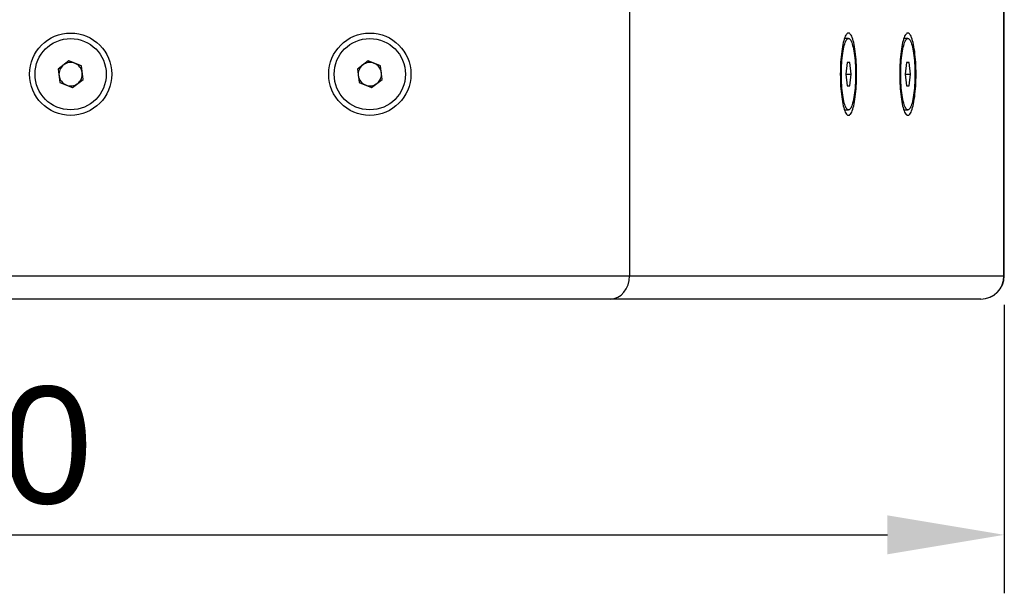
# Model space of a CAD drawing. Header units: millimetres. Extents: x 26293 to 29282, y 1612 to 3704.
# Tile 8 of 54: x 28007 to 28217, y 2311 to 2433. Entities that reach past the tile are written whole.
import ezdxf

# ---------------------------------------------------------------- set-up
doc = ezdxf.new("R2010")
doc.units = ezdxf.units.MM
doc.layers.add('1', color=7, linetype='Continuous')
doc.layers.add('2', color=7, linetype='Continuous')
doc.styles.get("Standard").update_dxf_attribs({"font": 'arial.ttf'})
doc.dimstyles.new('ISO-25', dxfattribs={"dimscale": 10, "dimtxt": 2.5, "dimasz": 2.5, "dimexe": 1.25, "dimexo": 0.625, "dimtad": 1, "dimtoh": 1, "dimdsep": 46, "dimtxsty": 'Standard', "dimcen": 2.5, "dimadec": 1, "dimazin": 0, "dimtfac": 1, "dimtofl": 0, "dimtmove": 0, "dimatfit": 3, "dimfxl": 1, "dimarcsym": 0})

# ---------------------------------------------------------------- blocks, each defined once
blk = doc.blocks.new('*D8')
at = {"layer": '2', "color": 0, "lineweight": -2}
for p, q in [((27768.85, 2372.46), (27768.85, 2310.81)), ((28217.17, 2372.46), (28217.17, 2310.81)), ((27793.85, 2323.31), (28192.17, 2323.31))]:
    blk.add_line(p, q, dxfattribs=at)
at = {"layer": '2', "color": 0}
for points in [[(27793.85, 2327.48), (27793.85, 2319.15), (27768.85, 2323.31)], [(28192.17, 2327.48), (28192.17, 2319.15), (28217.17, 2323.31)]]:
    blk.add_solid(points, dxfattribs=at)
at = {"layer": 'Defpoints', "color": 0}
for p in [(27768.85, 2378.71), (28217.17, 2378.71), (28217.17, 2323.31)]:
    blk.add_point(p, dxfattribs=at)
at = {"layer": '2', "color": 0, "insert": (27993.01, 2342.33), "char_height": 25, "attachment_point": 5}
blk.add_mtext('450', dxfattribs=at)

msp = doc.modelspace()

# ---------------------------------------------------------------- linework, layer by layer
at = {"layer": '1'}
for p, q in [((28137.006, 3118.712), (28137.006, 2378.712)), ((28217.074, 2378.712), (28217.074, 3118.712)), ((28217.174, 2378.712), (28217.174, 3118.712)), ((28183.839, 2429.432), (28182.966, 2429.432)), ((28196.541, 2429.432), (28195.668, 2429.432)), ((28017.068, 2424.674), (28014.777, 2422.918)), ((28019.734, 2423.568), (28017.068, 2424.674)), ((28081.068, 2424.674), (28078.777, 2422.918)), ((28083.734, 2423.568), (28081.068, 2424.674)), ((28014.777, 2422.918), (28015.152, 2420.055)), ((28020.11, 2420.706), (28019.734, 2423.568)), ((28078.777, 2422.918), (28079.152, 2420.055)), ((28084.11, 2420.706), (28083.734, 2423.568)), ((28183.553, 2424.312), (28183.266, 2421.812)), ((28184.126, 2424.312), (28183.553, 2424.312)), ((28184.412, 2421.812), (28184.126, 2424.312)), ((28196.255, 2424.312), (28195.968, 2421.812)), ((28196.828, 2424.312), (28196.255, 2424.312)), ((28197.114, 2421.812), (28196.828, 2424.312)), ((28017.819, 2418.95), (28020.11, 2420.706)), ((28081.819, 2418.95), (28084.11, 2420.706)), ((28183.266, 2421.812), (28183.553, 2419.312)), ((28183.266, 2421.812), (28184.412, 2421.812)), ((28184.126, 2419.312), (28184.412, 2421.812)), ((28195.968, 2421.812), (28196.255, 2419.312)), ((28195.968, 2421.812), (28197.114, 2421.812)), ((28196.828, 2419.312), (28197.114, 2421.812)), ((28015.152, 2420.055), (28017.819, 2418.95)), ((28079.152, 2420.055), (28081.819, 2418.95)), ((28183.553, 2419.312), (28184.126, 2419.312)), ((28196.255, 2419.312), (28196.828, 2419.312)), ((28182.966, 2414.192), (28183.839, 2414.192)), ((28195.668, 2414.192), (28196.541, 2414.192)), ((27969.006, 2378.712), (28137.006, 2378.712)), ((28137.006, 2378.712), (28217.074, 2378.712)), ((28217.174, 2378.712), (28217.074, 2378.712)), ((28132.917, 2373.712), (27971.116, 2373.712)), ((28212.174, 2373.712), (28132.917, 2373.712))]:
    msp.add_line(p, q, dxfattribs=at)
at = {"layer": '1', "flags": 128}
for points in [[(28185.586, 2421.812), (28185.581, 2422.454), (28185.567, 2423.093), (28185.544, 2423.725), (28185.512, 2424.347), (28185.471, 2424.955), (28185.421, 2425.547), (28185.362, 2426.119), (28185.296, 2426.667), (28185.222, 2427.19), (28185.14, 2427.684), (28185.051, 2428.147), (28184.956, 2428.576), (28184.855, 2428.969), (28184.749, 2429.323), (28184.638, 2429.638), (28184.522, 2429.911), (28184.403, 2430.141), (28184.281, 2430.326), (28184.156, 2430.465), (28184.03, 2430.559), (28183.903, 2430.606), (28183.775, 2430.606), (28183.648, 2430.559), (28183.522, 2430.465), (28183.397, 2430.326), (28183.275, 2430.141), (28183.156, 2429.911), (28183.041, 2429.638), (28182.929, 2429.323), (28182.823, 2428.969), (28182.722, 2428.576), (28182.627, 2428.147), (28182.538, 2427.684), (28182.457, 2427.19), (28182.383, 2426.667), (28182.316, 2426.119), (28182.258, 2425.547), (28182.208, 2424.955), (28182.167, 2424.347), (28182.134, 2423.725), (28182.111, 2423.093), (28182.097, 2422.454), (28182.093, 2421.812), (28182.097, 2421.169), (28182.111, 2420.531), (28182.134, 2419.898), (28182.167, 2419.277), (28182.208, 2418.668), (28182.258, 2418.077), (28182.316, 2417.505), (28182.383, 2416.956), (28182.457, 2416.434), (28182.538, 2415.939), (28182.627, 2415.477), (28182.722, 2415.048), (28182.823, 2414.655), (28182.929, 2414.3), (28183.041, 2413.986), (28183.156, 2413.713), (28183.275, 2413.483), (28183.397, 2413.298), (28183.522, 2413.158), (28183.648, 2413.065), (28183.775, 2413.018), (28183.903, 2413.018), (28184.03, 2413.065), (28184.156, 2413.158), (28184.281, 2413.298), (28184.403, 2413.483), (28184.522, 2413.713), (28184.638, 2413.986), (28184.749, 2414.3), (28184.855, 2414.655), (28184.956, 2415.048), (28185.051, 2415.477), (28185.14, 2415.939), (28185.222, 2416.434), (28185.296, 2416.956), (28185.362, 2417.505), (28185.421, 2418.077), (28185.471, 2418.668), (28185.512, 2419.277), (28185.544, 2419.898), (28185.567, 2420.531), (28185.581, 2421.169), (28185.586, 2421.812)], [(28182.327, 2421.812), (28182.332, 2422.41), (28182.346, 2423.004), (28182.369, 2423.591), (28182.401, 2424.167), (28182.442, 2424.728), (28182.492, 2425.271), (28182.55, 2425.793), (28182.616, 2426.291), (28182.689, 2426.761), (28182.77, 2427.2), (28182.857, 2427.606), (28182.95, 2427.977), (28183.049, 2428.309), (28183.153, 2428.601), (28183.26, 2428.852), (28183.372, 2429.059), (28183.486, 2429.221), (28183.603, 2429.338), (28183.721, 2429.408), (28183.839, 2429.432), (28183.958, 2429.408), (28184.076, 2429.338), (28184.192, 2429.221), (28184.307, 2429.059), (28184.418, 2428.852), (28184.526, 2428.601), (28184.629, 2428.309), (28184.728, 2427.977), (28184.821, 2427.606), (28184.909, 2427.2), (28184.989, 2426.761), (28185.063, 2426.291), (28185.129, 2425.793), (28185.187, 2425.271), (28185.236, 2424.728), (28185.278, 2424.167), (28185.31, 2423.591), (28185.333, 2423.004), (28185.347, 2422.41), (28185.352, 2421.812), (28185.347, 2421.214), (28185.333, 2420.62), (28185.31, 2420.033), (28185.278, 2419.457), (28185.236, 2418.896), (28185.187, 2418.352), (28185.129, 2417.83), (28185.063, 2417.333), (28184.989, 2416.863), (28184.909, 2416.424), (28184.821, 2416.018), (28184.728, 2415.647), (28184.629, 2415.315), (28184.526, 2415.022), (28184.418, 2414.772), (28184.307, 2414.565), (28184.192, 2414.402), (28184.076, 2414.286), (28183.958, 2414.215), (28183.839, 2414.192), (28183.721, 2414.215), (28183.603, 2414.286), (28183.486, 2414.402), (28183.372, 2414.565), (28183.26, 2414.772), (28183.153, 2415.022), (28183.049, 2415.315), (28182.95, 2415.647), (28182.857, 2416.018), (28182.77, 2416.424), (28182.689, 2416.863), (28182.616, 2417.333), (28182.55, 2417.83), (28182.492, 2418.352), (28182.442, 2418.896), (28182.401, 2419.457), (28182.369, 2420.033), (28182.346, 2420.62), (28182.332, 2421.214), (28182.327, 2421.812)], [(28198.288, 2421.812), (28198.283, 2422.454), (28198.269, 2423.093), (28198.246, 2423.725), (28198.214, 2424.347), (28198.173, 2424.955), (28198.123, 2425.547), (28198.065, 2426.119), (28197.998, 2426.667), (28197.924, 2427.19), (28197.842, 2427.684), (28197.754, 2428.147), (28197.659, 2428.576), (28197.558, 2428.969), (28197.451, 2429.323), (28197.34, 2429.638), (28197.225, 2429.911), (28197.105, 2430.141), (28196.983, 2430.326), (28196.859, 2430.465), (28196.732, 2430.559), (28196.605, 2430.606), (28196.478, 2430.606), (28196.35, 2430.559), (28196.224, 2430.465), (28196.1, 2430.326), (28195.978, 2430.141), (28195.858, 2429.911), (28195.743, 2429.638), (28195.632, 2429.323), (28195.525, 2428.969), (28195.424, 2428.576), (28195.329, 2428.147), (28195.241, 2427.684), (28195.159, 2427.19), (28195.085, 2426.667), (28195.018, 2426.119), (28194.96, 2425.547), (28194.91, 2424.955), (28194.869, 2424.347), (28194.837, 2423.725), (28194.813, 2423.093), (28194.8, 2422.454), (28194.795, 2421.812), (28194.8, 2421.169), (28194.813, 2420.531), (28194.837, 2419.898), (28194.869, 2419.277), (28194.91, 2418.668), (28194.96, 2418.077), (28195.018, 2417.505), (28195.085, 2416.956), (28195.159, 2416.434), (28195.241, 2415.939), (28195.329, 2415.477), (28195.424, 2415.048), (28195.525, 2414.655), (28195.632, 2414.3), (28195.743, 2413.986), (28195.858, 2413.713), (28195.978, 2413.483), (28196.1, 2413.298), (28196.224, 2413.158), (28196.35, 2413.065), (28196.478, 2413.018), (28196.605, 2413.018), (28196.732, 2413.065), (28196.859, 2413.158), (28196.983, 2413.298), (28197.105, 2413.483), (28197.225, 2413.713), (28197.34, 2413.986), (28197.451, 2414.3), (28197.558, 2414.655), (28197.659, 2415.048), (28197.754, 2415.477), (28197.842, 2415.939), (28197.924, 2416.434), (28197.998, 2416.956), (28198.065, 2417.505), (28198.123, 2418.077), (28198.173, 2418.668), (28198.214, 2419.277), (28198.246, 2419.898), (28198.269, 2420.531), (28198.283, 2421.169), (28198.288, 2421.812)], [(28195.029, 2421.812), (28195.034, 2422.41), (28195.048, 2423.004), (28195.071, 2423.591), (28195.103, 2424.167), (28195.144, 2424.728), (28195.194, 2425.271), (28195.252, 2425.793), (28195.318, 2426.291), (28195.391, 2426.761), (28195.472, 2427.2), (28195.559, 2427.606), (28195.652, 2427.977), (28195.751, 2428.309), (28195.855, 2428.601), (28195.963, 2428.852), (28196.074, 2429.059), (28196.188, 2429.221), (28196.305, 2429.338), (28196.423, 2429.408), (28196.541, 2429.432), (28196.66, 2429.408), (28196.778, 2429.338), (28196.894, 2429.221), (28197.009, 2429.059), (28197.12, 2428.852), (28197.228, 2428.601), (28197.332, 2428.309), (28197.43, 2427.977), (28197.524, 2427.606), (28197.611, 2427.2), (28197.691, 2426.761), (28197.765, 2426.291), (28197.831, 2425.793), (28197.889, 2425.271), (28197.939, 2424.728), (28197.98, 2424.167), (28198.012, 2423.591), (28198.035, 2423.004), (28198.049, 2422.41), (28198.054, 2421.812), (28198.049, 2421.214), (28198.035, 2420.62), (28198.012, 2420.033), (28197.98, 2419.457), (28197.939, 2418.896), (28197.889, 2418.352), (28197.831, 2417.83), (28197.765, 2417.333), (28197.691, 2416.863), (28197.611, 2416.424), (28197.524, 2416.018), (28197.43, 2415.647), (28197.332, 2415.315), (28197.228, 2415.022), (28197.12, 2414.772), (28197.009, 2414.565), (28196.894, 2414.402), (28196.778, 2414.286), (28196.66, 2414.215), (28196.541, 2414.192), (28196.423, 2414.215), (28196.305, 2414.286), (28196.188, 2414.402), (28196.074, 2414.565), (28195.963, 2414.772), (28195.855, 2415.022), (28195.751, 2415.315), (28195.652, 2415.647), (28195.559, 2416.018), (28195.472, 2416.424), (28195.391, 2416.863), (28195.318, 2417.333), (28195.252, 2417.83), (28195.194, 2418.352), (28195.144, 2418.896), (28195.103, 2419.457), (28195.071, 2420.033), (28195.048, 2420.62), (28195.034, 2421.214), (28195.029, 2421.812)]]:
    msp.add_lwpolyline(points, dxfattribs=at)
at = {"layer": '1'}
for centre, radius in [((28017.443, 2421.812), 8.8), ((28017.443, 2421.812), 7.62), ((28081.443, 2421.812), 8.8), ((28081.443, 2421.812), 7.62)]:
    msp.add_circle(centre, radius, dxfattribs=at)
for centre, radius, start, end in [((28017.443, 2421.812), 2.5, 127.47733, 187.47733), ((28017.443, 2421.812), 2.5, 67.47733, 127.47733), ((28017.443, 2421.812), 2.5, 7.47733, 67.47733), ((28081.443, 2421.812), 2.5, 127.47733, 187.47733), ((28081.443, 2421.812), 2.5, 67.47733, 127.47733), ((28081.443, 2421.812), 2.5, 7.47733, 67.47733), ((28017.443, 2421.812), 2.5, 187.47733, 247.47733), ((28017.443, 2421.812), 2.5, 307.47733, 7.47733), ((28081.443, 2421.812), 2.5, 187.47733, 247.47733), ((28081.443, 2421.812), 2.5, 307.47733, 7.47733), ((28017.443, 2421.812), 2.5, 247.47733, 307.47733), ((28081.443, 2421.812), 2.5, 247.47733, 307.47733), ((28212.174, 2378.712), 5, 270, 0), ((28212.123, 2378.663), 4.951, 270.58139, 0.56983)]:
    msp.add_arc(centre, radius, start, end, dxfattribs=at)
msp.add_ellipse((28132.917, 2378.712), major_axis=(0, 5), ratio=0.8177971, start_param=3.1415927, end_param=4.712389, dxfattribs=at)

# ---------------------------------------------------------------- dimensions: what is measured, and where the dimension line sits
at = {"layer": '2'}
dim = msp.add_linear_dim(base=(28217.174, 2323.313), p1=(27768.846, 2378.712), p2=(28217.174, 2378.712), text='450', dimstyle='ISO-25', dxfattribs=at)
dim.commit()
dim.dimension.update_dxf_attribs({"geometry": '*D8', "text_midpoint": (27993.01, 2342.328)})

doc.saveas('drawing.dxf')
